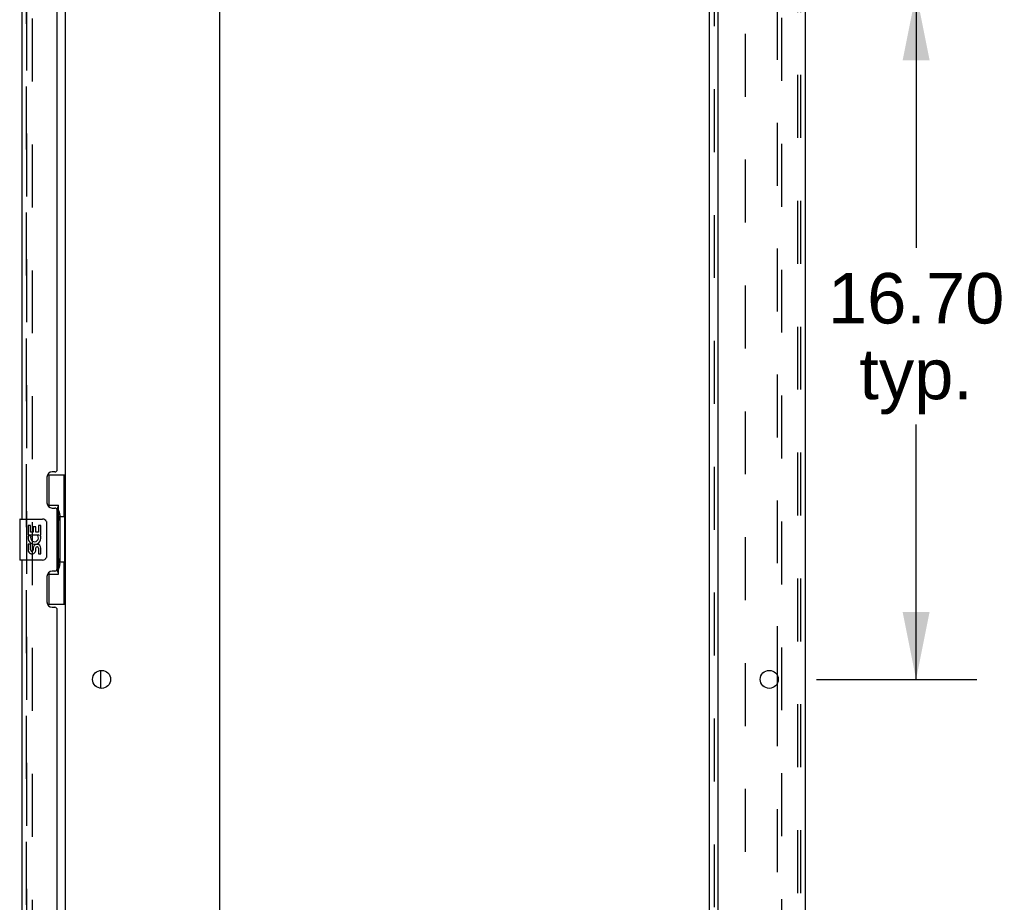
# Model space of a CAD drawing. Header units: inches. Extents: x 0 to 278, y 0 to 180.
# Tile 73 of 77: x 155 to 179, y 95 to 116. Entities that reach past the tile are written whole.
import ezdxf

# ---------------------------------------------------------------- set-up
doc = ezdxf.new("R2010")
doc.units = ezdxf.units.IN
doc.header["$LTSCALE"] = 15.310625
doc.header["$MEASUREMENT"] = 0
doc.linetypes.add('HIDDEN', pattern=[0.2, 0.1, -0.1])
doc.layers.get('0').update_dxf_attribs({"linetype": 'CONTINUOUS'})
for name, color, linetype in [('DEFAULT_2', 8, 'HIDDEN'), ('DIMENSIONS', 7, 'CONTINUOUS'), ('LEFTHAND_DOOR_ASSEMBLY', 7, 'CONTINUOUS'), ('RIGHTHAND_DOOR_ASSEMBLY', 7, 'CONTINUOUS'), ('SUBPANEL', 7, 'CONTINUOUS')]:
    doc.layers.add(name, color=color, linetype=linetype)
doc.styles.get("Standard").update_dxf_attribs({"font": 'arial.ttf'})
doc.dimstyles.new('DIMSTYLE_1', dxfattribs={"dimtxt": 1.228125, "dimasz": 1.6375, "dimexe": 0.09, "dimexo": 0.07, "dimgap": 0.0375, "dimtad": 0, "dimtih": 1, "dimtoh": 1, "dimzin": 4, "dimdsep": 46, "dimtxsty": 'Standard', "dimblk": '_FILLED', "dimblk1": '_FILLED', "dimblk2": '_FILLED', "dimcen": 0.09, "dimadec": 3, "dimazin": 1, "dimtfac": 1, "dimtdec": 3, "dimtofl": 0, "dimtmove": 0, "dimatfit": 3, "dimldrblk": '_FILLED', "dimfxl": 0, "dimtolj": 1, "dimtzin": 4, "dimarcsym": 0})

# ---------------------------------------------------------------- blocks, each defined once
blk = doc.blocks.new('_FILLED')
at = {"color": 0, "linetype": 'ByBlock'}
blk.add_solid([(0, 0), (-1, 0.2), (-1, -0.2)], dxfattribs=at)
blk = doc.blocks.new('*D10')
at = {"layer": 'DIMENSIONS', "color": 2, "linetype": 'Continuous'}
for p, q in [((174.757, 116.876), (178.659, 116.876)), ((177.185, 116.876), (177.185, 110.675)), ((177.185, 100.176), (177.185, 106.377)), ((174.757, 100.176), (178.659, 100.176))]:
    blk.add_line(p, q, dxfattribs=at)
at = {"layer": 'DIMENSIONS', "color": 2, "linetype": 'Continuous', "xscale": 1.6375, "yscale": 1.6375, "zscale": 1.6375}
for p, rotation in [((177.185, 116.876), 90), ((177.185, 100.176), 270)]:
    blk.add_blockref('_FILLED', p, dxfattribs=dict(at, rotation=rotation))
at = {"layer": 'DIMENSIONS', "color": 2, "linetype": 'Continuous', "insert": (177.185, 110.061), "char_height": 1.2281, "width": 4.29159, "attachment_point": 2, "line_spacing_factor": 0.9}
blk.add_mtext('16.70\\Ptyp.', dxfattribs=at)

msp = doc.modelspace()

# ---------------------------------------------------------------- linework, layer by layer
at = {"color": 3, "linetype": 'Continuous'}
for p, q in [((174.485, 134.722), (174.485, 48.93)), ((156.485, 52.274), (156.485, 131.378)), ((160.235, 50.951), (160.235, 131.326)), ((172.36, 131.326), (172.36, 50.951)), ((173.806, 100.273), (173.806, 100.078))]:
    msp.add_line(p, q, dxfattribs=at)
at = {"color": 7, "linetype": 'Continuous'}
msp.add_line((157.339, 99.958), (157.339, 100.393), dxfattribs=at)
at = {"color": 3, "linetype": 'Continuous'}
for centre in [(157.36, 100.176), (173.61, 100.176)]:
    msp.add_circle(centre, 0.219, dxfattribs=at)
at = {"layer": 'DEFAULT_2', "color": 8, "linetype": 'HIDDEN'}
for p, q in [((173.91, 134.638), (173.91, 49.013)), ((174.308, 49.043), (174.308, 134.608)), ((174.381, 49.043), (174.381, 134.608)), ((155.673, 131.56), (155.673, 52.091)), ((173.806, 116.778), (173.806, 100.273)), ((173.806, 100.078), (173.806, 83.573))]:
    msp.add_line(p, q, dxfattribs=at)
at = {"layer": 'LEFTHAND_DOOR_ASSEMBLY', "color": 8, "linetype": 'HIDDEN'}
msp.add_line((155.531, 51.822), (155.531, 131.829), dxfattribs=at)
at = {"layer": 'RIGHTHAND_DOOR_ASSEMBLY', "color": 8, "linetype": 'HIDDEN'}
msp.add_line((155.531, 131.829), (155.531, 51.822), dxfattribs=at)
at = {"layer": 'RIGHTHAND_DOOR_ASSEMBLY', "color": 3, "linetype": 'Continuous'}
for p, q in [((155.427, 104.076), (155.427, 126.576)), ((156.281, 105.283), (156.281, 125.368)), ((156.221, 105.223), (156.161, 105.223)), ((156.031, 105.093), (156.031, 104.473)), ((156.161, 104.343), (156.221, 104.343)), ((156.281, 102.868), (156.281, 104.283)), ((155.427, 80.576), (155.427, 103.076)), ((156.221, 102.808), (156.161, 102.808)), ((156.031, 102.678), (156.031, 102.058)), ((156.161, 101.928), (156.221, 101.928)), ((156.281, 81.783), (156.281, 101.868))]:
    msp.add_line(p, q, dxfattribs=at)
at = {"layer": 'RIGHTHAND_DOOR_ASSEMBLY', "color": 7, "linetype": 'Continuous'}
for p, q in [((156.045, 105.151), (156.485, 105.151)), ((156.081, 104.371), (156.081, 105.151)), ((156.446, 104.126), (156.446, 105.151)), ((156.081, 104.416), (156.308, 104.416)), ((156.308, 102.736), (156.308, 104.416)), ((155.367, 104.061), (155.367, 103.091)), ((155.382, 104.076), (155.922, 104.076)), ((156.345, 104.176), (156.345, 104.156)), ((156.345, 104.126), (156.345, 103.026)), ((156.468, 104.126), (156.345, 104.126)), ((156.468, 103.026), (156.468, 104.126)), ((155.57, 103.922), (155.57, 103.691)), ((155.633, 103.922), (155.57, 103.922)), ((155.633, 103.754), (155.633, 103.922)), ((155.696, 103.89), (155.696, 103.754)), ((155.757, 103.89), (155.696, 103.89)), ((155.757, 103.754), (155.757, 103.89)), ((155.822, 103.922), (155.822, 103.754)), ((155.885, 103.922), (155.822, 103.922)), ((155.885, 103.691), (155.885, 103.922)), ((156.022, 103.976), (156.022, 103.176)), ((155.57, 103.691), (155.832, 103.691)), ((155.641, 103.655), (155.583, 103.68)), ((155.696, 103.754), (155.633, 103.754)), ((155.822, 103.754), (155.757, 103.754)), ((155.832, 103.691), (155.805, 103.672)), ((155.867, 103.691), (155.885, 103.691)), ((155.57, 103.461), (155.57, 103.324)), ((155.633, 103.461), (155.57, 103.461)), ((155.633, 103.324), (155.633, 103.461)), ((155.696, 103.366), (155.696, 103.324)), ((155.757, 103.304), (155.757, 103.373)), ((155.822, 103.366), (155.822, 103.23)), ((155.885, 103.23), (155.885, 103.366)), ((155.922, 103.076), (155.382, 103.076)), ((155.822, 103.23), (155.885, 103.23)), ((156.468, 103.026), (156.345, 103.026)), ((156.345, 102.995), (156.345, 102.975)), ((156.446, 102.001), (156.446, 103.026)), ((156.081, 102.001), (156.081, 102.781)), ((156.081, 102.736), (156.308, 102.736)), ((156.045, 102.001), (156.485, 102.001))]:
    msp.add_line(p, q, dxfattribs=at)
for points in [[(156.273, 104.315), (156.275, 104.318), (156.28, 104.327), (156.285, 104.335), (156.289, 104.342), (156.293, 104.349), (156.296, 104.355), (156.299, 104.361), (156.302, 104.367), (156.304, 104.372), (156.306, 104.377), (156.307, 104.381), (156.308, 104.385), (156.308, 104.389), (156.308, 104.392)], [(156.016, 104.012), (156.018, 104.006), (156.019, 104), (156.021, 103.994), (156.022, 103.988), (156.022, 103.982), (156.022, 103.976)], [(156.022, 103.176), (156.022, 103.169), (156.022, 103.163), (156.021, 103.157), (156.019, 103.151), (156.018, 103.145), (156.016, 103.14)], [(156.308, 102.759), (156.308, 102.763), (156.308, 102.767), (156.307, 102.771), (156.306, 102.775), (156.304, 102.78), (156.302, 102.785), (156.299, 102.79), (156.296, 102.796), (156.293, 102.803), (156.289, 102.81), (156.285, 102.817), (156.28, 102.825), (156.275, 102.833), (156.273, 102.837)]]:
    msp.add_lwpolyline(points, dxfattribs=at)
at = {"layer": 'RIGHTHAND_DOOR_ASSEMBLY', "color": 3, "linetype": 'Continuous'}
for centre, radius, start, end in [((156.161, 105.093), 0.13, 90, 180), ((156.221, 105.283), 0.06, 270, 360), ((156.161, 104.473), 0.13, 180, 270), ((156.221, 104.283), 0.06, 0, 90), ((156.161, 102.678), 0.13, 90, 180), ((156.221, 102.868), 0.06, 270, 360), ((156.161, 102.058), 0.13, 180, 270), ((156.221, 101.868), 0.06, 0, 90)]:
    msp.add_arc(centre, radius, start, end, dxfattribs=at)
at = {"layer": 'RIGHTHAND_DOOR_ASSEMBLY', "color": 7, "linetype": 'Continuous'}
for centre, radius, start, end in [((155.382, 104.061), 0.015, 90, 180), ((155.922, 103.976), 0.1, 21.205, 90), ((155.728, 103.618), 0.157, 156.5966, 341.8791), ((155.728, 103.618), 0.0943, 156.5966, 35.1122), ((155.728, 103.618), 0.157, 25.737, 27.8532), ((155.731, 103.618), 0.154, 341.4199, 26.1963), ((155.665, 103.324), 0.0943, 180, 248.6704), ((155.665, 103.324), 0.0943, 248.6999, 347.4338), ((155.665, 103.324), 0.0314, 180, 0.0485), ((155.79, 103.366), 0.0943, 0, 180), ((155.791, 103.361), 0.0362, 83.4285, 161.7628), ((155.79, 103.366), 0.0314, 0, 81.2295), ((155.382, 103.091), 0.015, 180, 270), ((155.922, 103.176), 0.1, 270, 338.7946)]:
    msp.add_arc(centre, radius, start, end, dxfattribs=at)
for centre, start_param, end_param in [((156.241, 104.166), -1.51401, -0.699287), ((156.241, 104.166), -2.442306, -1.627583), ((156.241, 102.985), -1.51401, -0.699287), ((156.241, 102.985), -2.442306, -1.627583)]:
    msp.add_ellipse(centre, major_axis=(0, 0.18), ratio=0.579493, start_param=start_param, end_param=end_param, dxfattribs=at)
at = {"layer": 'SUBPANEL', "color": 3, "linetype": 'Continuous'}
msp.add_line((172.156, 52.982), (172.156, 130.669), dxfattribs=at)
at = {"layer": 'SUBPANEL', "color": 8, "linetype": 'HIDDEN'}
for p, q in [((172.281, 54.822), (172.281, 128.83)), ((173.031, 59.232), (173.031, 124.419))]:
    msp.add_line(p, q, dxfattribs=at)

# ---------------------------------------------------------------- dimensions: what is measured, and where the dimension line sits
at = {"layer": 'DIMENSIONS', "color": 2, "linetype": 'Continuous'}
dim = msp.add_linear_dim(base=(177.185, 100.176), p1=(174.687, 116.876), p2=(174.687, 100.176), angle=270, text='<>\\Ptyp.', dimstyle='DIMSTYLE_1', dxfattribs=at)
dim.commit()
dim.dimension.update_dxf_attribs({"geometry": '*D10', "text_midpoint": (177.185, 108.526), "dimtype": 160})

doc.saveas('drawing.dxf')
